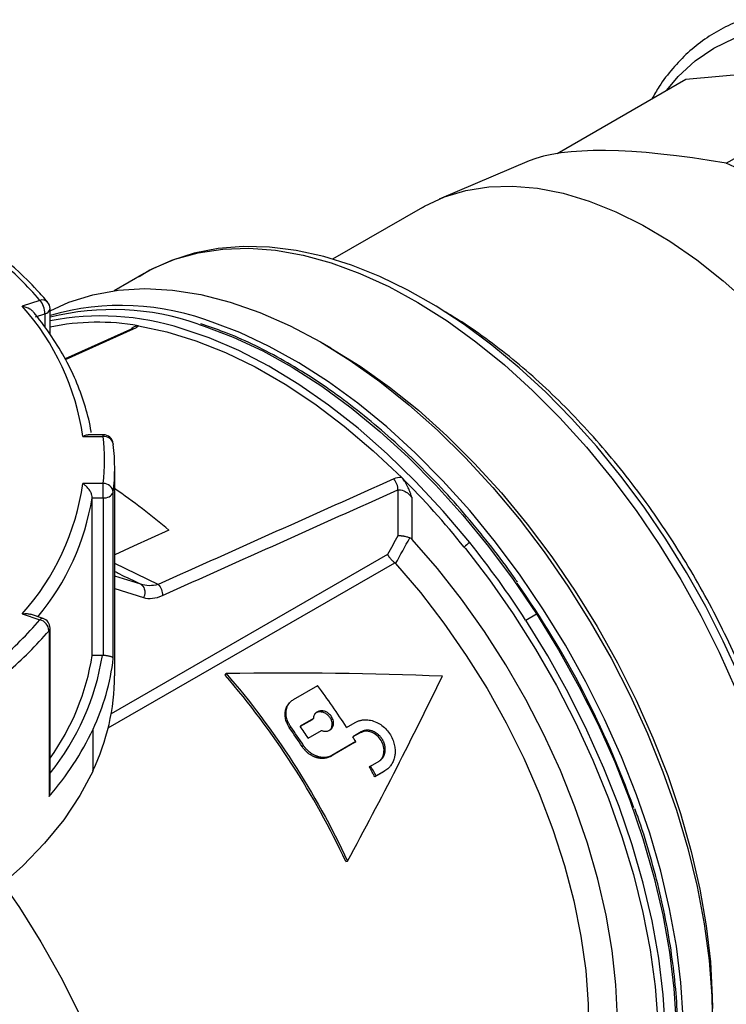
# Model space of a CAD drawing. Header units: inches. Extents: x 0 to 44.4, y 0 to 34.
# Tile 11 of 13: x 33.6 to 36.3, y 27 to 30.8. Entities that reach past the tile are written whole.
import ezdxf

# ---------------------------------------------------------------- set-up
doc = ezdxf.new("R2010")
doc.units = ezdxf.units.IN
doc.header["$LTSCALE"] = 4
doc.header["$MEASUREMENT"] = 0

msp = doc.modelspace()

# ---------------------------------------------------------------- linework, layer by layer
for p, q in [((36.1388, 30.5911), (36.9908, 30.6673)), ((36.2948, 30.2655), (36.9908, 30.6673)), ((35.6404, 30.3034), (36.1388, 30.5911)), ((35.5313, 30.2745), (35.1837, 30.127)), ((35.1188, 30.0947), (34.7704, 29.8935)), ((34.0417, 29.8388), (33.9256, 29.7718)), ((33.638, 29.7344), (33.5697, 29.7116)), ((33.621, 29.6703), (33.6577, 29.6826)), ((33.6577, 29.6826), (33.6577, 29.6294)), ((33.6774, 29.6028), (33.6774, 29.7023)), ((33.9886, 29.6211), (33.736, 29.5078)), ((33.7374, 29.5054), (34.0008, 29.6237)), ((33.9894, 29.6211), (33.9886, 29.6211)), ((34.7646, 29.5496), (34.7242, 29.5729)), ((33.804, 29.2066), (33.883, 29.2066)), ((33.883, 29.2139), (33.8252, 29.2139)), ((33.883, 29.2066), (33.883, 29.2139)), ((33.9221, 29.1789), (33.9222, 29.176)), ((33.9275, 28.2799), (33.9275, 29.0836)), ((33.883, 29.0248), (33.804, 29.0248)), ((33.883, 28.9699), (33.883, 29.0248)), ((33.9222, 28.3483), (33.9222, 28.9912)), ((35.0232, 29), (35.0232, 28.8227)), ((33.8406, 28.3592), (33.8406, 28.9699)), ((33.8406, 28.9699), (33.883, 28.9699)), ((33.883, 28.9699), (33.883, 28.3591)), ((35.0789, 28.8081), (35.0789, 28.9684)), ((35.2807, 28.778), (35.2848, 28.773)), ((34.9839, 28.7501), (33.9142, 28.1326)), ((33.9024, 28.0779), (35.0113, 28.718)), ((34.0961, 28.634), (33.9275, 28.7154)), ((34.0284, 28.6345), (33.9275, 28.6657)), ((33.9275, 28.6177), (34.0393, 28.5832)), ((33.5697, 28.5198), (33.638, 28.4971)), ((33.6504, 28.5023), (33.6022, 28.5184)), ((35.5183, 28.4957), (35.56, 28.5198)), ((33.6733, 28.4549), (33.6733, 27.8119)), ((33.6774, 27.8359), (33.6774, 28.4649)), ((33.8801, 28.3592), (33.8406, 28.3592)), ((34.3551, 28.2822), (34.3588, 28.2887)), ((34.6201, 28.1884), (34.7132, 28.2422)), ((34.6098, 28.181), (34.6014, 28.1725)), ((34.6968, 28.1144), (34.6454, 28.0848)), ((34.6915, 28.11), (34.6968, 28.1144)), ((33.8436, 27.9123), (33.8436, 28.073)), ((34.6041, 28.0777), (34.609, 28.0826)), ((34.6915, 28.11), (34.6461, 28.0838)), ((34.8253, 28.0804), (34.8587, 28.0995)), ((34.6768, 28.0388), (34.7282, 28.0685)), ((34.8822, 28.063), (34.8489, 28.0438)), ((34.8773, 28.0591), (34.8494, 28.043)), ((34.8822, 28.063), (34.8773, 28.0591)), ((34.6531, 28.0058), (34.6587, 28.0099)), ((34.8555, 28.0217), (34.7624, 27.9679)), ((34.8608, 28.0249), (34.7682, 27.9715)), ((34.8555, 28.0217), (34.8608, 28.0249)), ((34.7624, 27.9679), (34.7682, 27.9715)), ((34.918, 27.9303), (34.9131, 27.9263)), ((34.918, 27.9303), (34.9511, 27.9496)), ((34.9855, 27.9214), (34.9907, 27.9257)), ((34.9681, 27.9074), (34.9349, 27.8883)), ((34.9398, 27.8923), (34.9349, 27.8883)), ((34.973, 27.9114), (34.9398, 27.8923)), ((34.973, 27.9114), (34.9681, 27.9074)), ((34.822, 27.5603), (34.8287, 27.5622))]:
    msp.add_line(p, q)
at = {"flags": 128}
for points in [[(36.0642, 30.548), (36.109, 30.6016), (36.1744, 30.6623), (36.247, 30.7119), (36.3263, 30.75), (36.4115, 30.7763), (36.5022, 30.7907), (36.5975, 30.7929), (36.6968, 30.7831), (36.7993, 30.7613), (36.9042, 30.7276), (37.0107, 30.6822), (37.1181, 30.6257)], [(35.1188, 30.0947), (35.1268, 30.0992), (35.2043, 30.1353), (35.2873, 30.1604), (35.3754, 30.1745), (35.4677, 30.1773), (35.5638, 30.1689), (35.663, 30.1493), (35.7646, 30.1187), (35.8678, 30.0773), (35.9719, 30.0253), (36.0763, 29.9632), (36.1802, 29.8913), (36.2829, 29.8101), (36.3836, 29.7203)], [(36.3454, 28.2778), (36.2833, 28.4144), (36.215, 28.549), (36.1408, 28.6808), (36.0611, 28.8093), (35.9764, 28.9338), (35.887, 29.0535), (35.7935, 29.168), (35.6962, 29.2765), (35.5957, 29.3786), (35.4925, 29.4736), (35.387, 29.5612), (35.2798, 29.6407), (35.1714, 29.7118), (35.0624, 29.774), (34.9532, 29.8271), (34.8444, 29.8705), (34.7367, 29.904), (34.6306, 29.9274), (34.5267, 29.9405), (34.4258, 29.9432), (34.3285, 29.9354), (34.2354, 29.9173), (34.1471, 29.8892), (34.0641, 29.8512), (34.0226, 29.8258), (34.0226, 29.8258)], [(34.0417, 29.8388), (34.0756, 29.8572), (34.1608, 29.8934), (34.2513, 29.9188), (34.3467, 29.9331), (34.4465, 29.9364), (34.5499, 29.9285), (34.6565, 29.9096), (34.7656, 29.8797), (34.8766, 29.839), (34.9887, 29.7878), (35.1015, 29.7263), (35.2141, 29.6549), (35.326, 29.574), (35.4365, 29.4842), (35.545, 29.3858), (35.6508, 29.2796), (35.7533, 29.166), (35.8519, 29.0459), (35.946, 28.9198), (36.0351, 28.7885), (36.1187, 28.6528), (36.1962, 28.5135), (36.2673, 28.3713), (36.3315, 28.2272)], [(33.6774, 29.6937), (33.7504, 29.7269), (33.8433, 29.7561), (33.9415, 29.7738), (34.0443, 29.7798), (34.1513, 29.7741), (34.2616, 29.7567), (34.3747, 29.7276), (34.4899, 29.6872), (34.6066, 29.6356), (34.7239, 29.5731)], [(34.2513, 29.6424), (34.274, 29.635), (34.3867, 29.5921), (34.5006, 29.5386), (34.6149, 29.475), (34.729, 29.4015), (34.8423, 29.3186), (34.9542, 29.2268), (35.0639, 29.1265), (35.1709, 29.0183), (35.2747, 28.9029), (35.3744, 28.7809), (35.4697, 28.6529), (35.56, 28.5198)], [(36.1285, 26.9547), (36.1194, 27.0919), (36.1017, 27.2328), (36.0755, 27.3768), (36.041, 27.5229), (35.9983, 27.6703), (35.9477, 27.8183), (35.8895, 27.9659), (35.824, 28.1123), (35.7516, 28.2567), (35.6727, 28.3982), (35.5878, 28.536), (35.4973, 28.6694), (35.4017, 28.7977), (35.3017, 28.9199), (35.1977, 29.0356), (35.0903, 29.1439), (34.9803, 29.2443), (34.8681, 29.3363), (34.7545, 29.4192), (34.6401, 29.4926), (34.5255, 29.5562), (34.4115, 29.6095), (34.3151, 29.6465)], [(34.0197, 29.6359), (34.1297, 29.6127), (34.2421, 29.5782), (34.3562, 29.5328), (34.4714, 29.4766), (34.5868, 29.4099), (34.702, 29.3332), (34.8161, 29.2469), (34.9285, 29.1516), (35.0385, 29.0477)], [(35.3016, 28.796), (35.1989, 28.9179), (35.0923, 29.0327), (34.9824, 29.1399), (34.87, 29.2387), (34.7557, 29.3285), (34.6402, 29.409), (34.524, 29.4795), (34.408, 29.5396), (34.2928, 29.5891), (34.1888, 29.6247)], [(34.7239, 29.5731), (34.8389, 29.5017), (34.9533, 29.4205), (35.0664, 29.3302), (35.1775, 29.2311), (35.286, 29.124), (35.3913, 29.0093), (35.4927, 28.8878), (35.5897, 28.7601), (35.6817, 28.627), (35.7682, 28.4893), (35.8486, 28.3478), (35.9226, 28.2032), (35.9897, 28.0564), (36.0495, 27.9082), (36.1017, 27.7596), (36.1459, 27.6113), (36.1819, 27.4642), (36.2096, 27.3191), (36.2287, 27.177), (36.2391, 27.0386), (36.2408, 26.9046)], [(34.7642, 29.5498), (34.8782, 29.4789), (34.9915, 29.3983), (35.1035, 29.3084), (35.2134, 29.2098), (35.3207, 29.103), (35.4246, 28.9887), (35.5246, 28.8676), (35.62, 28.7403), (35.7104, 28.6078), (35.7951, 28.4706), (35.8737, 28.3298), (35.9456, 28.186), (36.0105, 28.0402), (36.068, 27.8932), (36.1176, 27.746), (36.1592, 27.5993), (36.1925, 27.4541), (36.2173, 27.3112), (36.2334, 27.1715), (36.2407, 27.0358), (36.2412, 26.9918)], [(34.1377, 28.8437), (34.0006, 28.7817), (33.9275, 28.7485)], [(35.8736, 26.9537), (35.8677, 27.0829), (35.8529, 27.2162), (35.8295, 27.3527), (35.7975, 27.4916), (35.7572, 27.6318), (35.7088, 27.7726), (35.6526, 27.913), (35.5891, 28.052), (35.5185, 28.1888), (35.4415, 28.3224), (35.3584, 28.452), (35.2699, 28.5767), (35.1766, 28.6956), (35.0789, 28.8081)], [(35.2848, 28.773), (35.3777, 28.6515), (35.4698, 28.5196), (35.5564, 28.3829), (35.637, 28.2423), (35.7112, 28.0986), (35.7785, 27.9527), (35.8386, 27.8053), (35.891, 27.6573), (35.9355, 27.5097), (35.9719, 27.3632), (35.9999, 27.2187), (36.0193, 27.0771), (36.03, 26.9391), (36.0321, 26.8056), (36.0254, 26.6774), (36.0228, 26.6504)], [(35.015, 28.7145), (35.1107, 28.6023), (35.202, 28.4836), (35.2883, 28.3593), (35.3688, 28.2302), (35.4431, 28.0973), (35.5106, 27.9614), (35.5708, 27.8236), (35.6234, 27.6847), (35.668, 27.5457), (35.7043, 27.4077), (35.7319, 27.2715), (35.7508, 27.1382), (35.7607, 27.0086), (35.7617, 26.8837)], [(36.0288, 26.5041), (36.0327, 26.5246), (36.0503, 26.6459), (36.0591, 26.7735), (36.0592, 26.9065), (36.0505, 27.0441), (36.0332, 27.1857), (36.0073, 27.3303), (35.9729, 27.4771), (35.9303, 27.6253), (35.8796, 27.774), (35.8213, 27.9224), (35.7556, 28.0696), (35.6829, 28.2148), (35.6036, 28.3571), (35.5183, 28.4957)], [(35.56, 28.5198), (35.6454, 28.3812), (35.7247, 28.2389), (35.7974, 28.0937), (35.8631, 27.9465), (35.9214, 27.7981), (35.972, 27.6494), (36.0146, 27.5012), (36.049, 27.3544), (36.0749, 27.2098), (36.0923, 27.0682), (36.1009, 26.9306), (36.1009, 26.7976), (36.092, 26.67), (36.0745, 26.5487), (36.0697, 26.5239)], [(33.8436, 27.9123), (33.7927, 27.8162), (33.7301, 27.7226), (33.6563, 27.6317), (33.5715, 27.544), (33.4762, 27.46), (33.3708, 27.3801), (33.256, 27.3047), (33.1322, 27.2342), (33, 27.1689), (32.8602, 27.1091), (32.7135, 27.0552), (32.5605, 27.0074), (32.4021, 26.966), (32.239, 26.9312), (32.072, 26.903), (31.902, 26.8818), (31.7298, 26.8676), (31.5563, 26.8604), (31.3824, 26.8603)], [(33.4948, 27.4754), (33.5588, 27.3822), (33.6423, 27.2493), (33.7196, 27.1123), (33.79, 26.9723), (33.8532, 26.8301), (33.9087, 26.6868), (33.9561, 26.5433), (33.9951, 26.4005), (34.0254, 26.2594), (34.0469, 26.121), (34.0593, 25.9862), (34.0627, 25.8559), (34.057, 25.731), (34.0519, 25.6807)]]:
    msp.add_lwpolyline(points, dxfattribs=at)
for centre, radius, start, end in [((35.6195, 28.8016), 1.6122, 54.7709, 65.2345), ((32.5138, 28.7675), 1.4828, 40.6965, 49.3097), ((33.648, 29.7084), 0.0279, 44.3297, 110.9324), ((33.576, 29.6812), 0.0817, 0.9539, 40.6395), ((33.638, 29.7023), 0.0394, 0, 40.5314), ((33.9521, 28.7144), 1.0003, 68.7237, 105.9415), ((32.8581, 29.0745), 0.9551, 7.9541, 41.8428), ((33.6536, 29.7063), 0.0241, 279.6697, 350.3241), ((33.9205, 28.6994), 0.9993, 70.6726, 104.0839), ((33.8739, 28.647), 1.0271, 72.1448, 101.0285), ((33.8621, 28.7383), 0.9113, 80.0415, 101.6949), ((33.883, 29.1745), 0.0394, 6.4417, 90), ((33.8876, 29.1717), 0.0353, 11.8579, 97.4822), ((33.0792, 29.1157), 0.8089, 353.547, 6.453), ((33.1054, 29.0836), 0.8221, 353.547, 6.453), ((32.7447, 26.7439), 3.2511, 38.7324, 45.1246), ((32.8581, 29.157), 0.9551, 318.1572, 352.0459), ((33.8846, 28.987), 0.0379, 6.4181, 92.4614), ((33.889, 29.0058), 0.0364, 260.5146, 336.302), ((32.4425, 26.853), 2.6147, 49.584, 55.3944), ((32.8883, 29.1251), 0.9648, 320.3031, 350.7459), ((35.3393, 28.731), 0.0751, 120.1044, 141.2295), ((32.495, 26.5425), 3.5993, 32.8651, 38.7613), ((32.5282, 26.554), 3.6181, 19.6082, 35.182), ((32.5138, 29.4639), 1.4828, 310.6903, 319.3035), ((33.6484, 28.4898), 0.0127, 80.5473, 144.8172), ((33.6254, 28.4507), 0.048, 4.9736, 74.8474), ((33.638, 28.4649), 0.0394, 0, 71.5669), ((32.5308, 29.4374), 1.5069, 310.6903, 319.3035), ((33.6621, 28.4652), 0.0152, 317.1258, 358.8538), ((32.9095, 28.5078), 0.9429, 324.5279, 350.9264), ((32.9171, 28.5133), 0.9752, 321.2227, 350.9082), ((33.0382, 28.4519), 0.8901, 334.8034, 353.3104), ((33.0595, 28.2845), 0.8679, 334.6068, 359.6996), ((32.0118, 26.2548), 3.0986, 24.9181, 40.8655), ((32.8073, 28.5629), 1.1463, 319.0678, 334.6971), ((32.0496, 26.2803), 3.1235, 33.5353, 35.132), ((32.038, 26.2736), 3.1437, 33.5262, 35.1305), ((32.0647, 26.289), 3.144, 33.8179, 34.8319)]:
    msp.add_arc(centre, radius, start, end)
for centre, major_axis, ratio, start_param, end_param in [((37.362, 29.5193), (1.917, -0.677), 0.217755, 2.235974, 2.907865), ((34.0761, 27.447), (-0.9332, 1.5933), 0.52567, 4.803461, 4.910909), ((34.0761, 27.447), (-0.9332, 1.5933), 0.52567, 4.767728, 4.779829), ((34.0761, 27.4471), (-0.9272, 1.5831), 0.52567, 4.683328, 4.707235), ((34.0761, 27.4471), (-0.9332, 1.5933), 0.52567, 4.684055, 4.707807)]:
    msp.add_ellipse(centre, major_axis=major_axis, ratio=ratio, start_param=start_param, end_param=end_param)
for points, knots in [([(37.6973, 27.5842), (37.7243, 27.5846), (37.7815, 27.5853), (37.8646, 27.5991), (37.9467, 27.6226), (38.0237, 27.6562), (38.0951, 27.6993), (38.1606, 27.7517), (38.2197, 27.8129), (38.2723, 27.8828), (38.318, 27.9608), (38.3565, 28.0466), (38.3876, 28.1398), (38.4111, 28.2397), (38.4267, 28.3457), (38.4331, 28.4375), (38.4343, 28.5141), (38.4329, 28.5921), (38.4261, 28.6932), (38.4101, 28.8164), (38.3864, 28.942), (38.3551, 29.0693), (38.3166, 29.1975), (38.2709, 29.3258), (38.2184, 29.4535), (38.1595, 29.5798), (38.0944, 29.7038), (38.0237, 29.825), (37.9476, 29.9425), (37.8667, 30.0556), (37.7815, 30.1637), (37.6924, 30.2661), (37.6, 30.3621), (37.5049, 30.4512), (37.4075, 30.5329), (37.3084, 30.6065), (37.2083, 30.6717), (37.1077, 30.728), (37.0072, 30.775), (36.9074, 30.8124), (36.8089, 30.8399), (36.7123, 30.8573), (36.6184, 30.8644), (36.5278, 30.8611), (36.4412, 30.8476), (36.3591, 30.8239), (36.2822, 30.7903), (36.2108, 30.7472), (36.1452, 30.6949), (36.0863, 30.6334), (36.0398, 30.5735), (36.016, 30.5311), (36.0069, 30.515)], [0, 0, 0, 0, 0.018314, 0.03885, 0.059266, 0.079574, 0.099811, 0.120028, 0.140266, 0.160575, 0.180987, 0.20151, 0.222135, 0.242838, 0.263595, 0.284382, 0.294197, 0.305171, 0.325973, 0.346768, 0.367555, 0.388331, 0.409098, 0.429856, 0.450607, 0.471353, 0.492097, 0.512839, 0.533581, 0.554327, 0.575076, 0.595832, 0.616597, 0.637373, 0.65816, 0.678961, 0.699776, 0.720604, 0.741441, 0.762279, 0.783103, 0.803894, 0.824626, 0.845272, 0.865808, 0.886224, 0.906533, 0.92677, 0.946987, 0.967224, 0.987533, 1, 1, 1, 1]), ([(33.6679, 29.7278), (33.6546, 29.743), (33.6162, 29.7867), (33.5618, 29.8406), (33.5189, 29.8784), (33.5063, 29.8895)], [0, 0, 0, 0, 0.272189, 0.786339, 1, 1, 1, 1]), ([(33.613, 29.6883), (33.6122, 29.6895), (33.6088, 29.6943), (33.5946, 29.7044), (33.5799, 29.7087), (33.5697, 29.7116)], [0, 0, 0, 0, 0.093685, 0.364186, 1, 1, 1, 1]), ([(33.8368, 29.2222), (33.8366, 29.2237), (33.8319, 29.2567), (33.8156, 29.3208), (33.7833, 29.4136), (33.7397, 29.5049), (33.6855, 29.5942), (33.6413, 29.655), (33.6155, 29.6859), (33.6133, 29.6885)], [0, 0, 0, 0, 0.009134, 0.202875, 0.396875, 0.591367, 0.786435, 0.98207, 1, 1, 1, 1]), ([(36.5836, 27.2813), (36.5838, 27.2916), (36.5848, 27.3426), (36.5785, 27.4384), (36.5647, 27.5681), (36.5424, 27.7006), (36.5126, 27.835), (36.4753, 27.9705), (36.4308, 28.1065), (36.3792, 28.2422), (36.3211, 28.3769), (36.2565, 28.5099), (36.1859, 28.6404), (36.1097, 28.7678), (36.0283, 28.8915), (35.942, 29.0106), (35.8515, 29.1246), (35.757, 29.2329), (35.6592, 29.3349), (35.5585, 29.43), (35.4554, 29.5178), (35.3505, 29.5971), (35.2642, 29.6564), (35.2129, 29.6858), (35.1973, 29.6948)], [0, 0, 0, 0, 0.012241, 0.060679, 0.109102, 0.157497, 0.205862, 0.254195, 0.3025, 0.35078, 0.39904, 0.447287, 0.495526, 0.543763, 0.592003, 0.640253, 0.688517, 0.736802, 0.785115, 0.833461, 0.881845, 0.93027, 0.978739, 1, 1, 1, 1]), ([(35.3518, 28.8225), (35.3352, 28.8429), (35.287, 28.9019), (35.2045, 28.9953), (35.1035, 29.1), (34.9998, 29.1977), (34.894, 29.288), (34.7865, 29.3704), (34.678, 29.4444), (34.5689, 29.5098), (34.46, 29.5659), (34.3568, 29.6112), (34.2909, 29.633), (34.2606, 29.643)], [0, 0, 0, 0, 0.0506919, 0.1469917, 0.2433174, 0.3396578, 0.4360151, 0.532391, 0.6287862, 0.7251999, 0.8216294, 0.9180684, 1, 1, 1, 1]), ([(34.0008, 29.6237), (33.998, 29.6239), (33.9935, 29.6241), (33.9901, 29.6217), (33.9888, 29.6207)], [0, 0, 0, 0, 0.623486, 1, 1, 1, 1]), ([(33.9917, 29.6209), (33.9932, 29.6233), (33.9972, 29.6297), (34.0065, 29.6359), (34.0155, 29.6359), (34.0197, 29.6359)], [0, 0, 0, 0, 0.2391907, 0.6470725, 1, 1, 1, 1]), ([(33.804, 29.2066), (33.8088, 29.2094), (33.8163, 29.2136), (33.8226, 29.2132), (33.8249, 29.213)], [0, 0, 0, 0, 0.64401, 1, 1, 1, 1]), ([(35.0789, 28.9684), (35.0774, 28.9728), (35.0745, 28.9812), (35.0702, 28.9931), (35.0659, 29.0037), (35.0613, 29.0139), (35.0562, 29.024), (35.0503, 29.0335), (35.0451, 29.0405), (35.0416, 29.0445), (35.0399, 29.0464), (35.039, 29.0473), (35.0385, 29.0477)], [0, 0, 0, 0, 0.158663, 0.300944, 0.428207, 0.541337, 0.671352, 0.798935, 0.909234, 0.957182, 0.979512, 1, 1, 1, 1]), ([(33.8406, 28.9699), (33.8406, 28.973), (33.8401, 28.9764), (33.8381, 28.9836), (33.8366, 28.9875), (33.8324, 28.9958), (33.8295, 29.0002), (33.8233, 29.0084), (33.8199, 29.0121), (33.8129, 29.0186), (33.8093, 29.0214), (33.8052, 29.0241), (33.8046, 29.0245), (33.804, 29.0248)], [-1.813384, -1.813384, -1.813384, -1.813384, -1.522363, -1.522363, -1.205036, -1.205036, -0.804988, -0.804988, -0.400602, -0.400602, 0, 0, 0.062734, 0.062734, 0.062734, 0.062734]), ([(35.0232, 29), (35.0298, 29.0021), (35.0502, 28.999), (35.0708, 28.9807), (35.0789, 28.9684)], [-0.0696739, -0.0696739, -0.0696739, -0.0696739, 0.0718728, 0.2606017, 0.2606017, 0.2606017, 0.2606017]), ([(35.0232, 28.8227), (35.0242, 28.8228), (35.0261, 28.823), (35.0291, 28.8231), (35.0321, 28.8231), (35.035, 28.823), (35.0377, 28.8227), (35.0403, 28.8224), (35.0427, 28.8221), (35.0453, 28.8217), (35.048, 28.8212), (35.0523, 28.8203), (35.0577, 28.8189), (35.0641, 28.8169), (35.0679, 28.8154), (35.0698, 28.8147)], [0, 0, 0, 0, 0.081116, 0.156949, 0.227501, 0.292773, 0.352767, 0.407488, 0.45694, 0.501129, 0.562208, 0.622025, 0.75454, 0.880418, 1, 1, 1, 1]), ([(35.4867, 28.6421), (35.4786, 28.654), (35.4432, 28.7056), (35.3975, 28.7651), (35.3598, 28.8124), (35.3518, 28.8225)], [0, 0, 0, 0, 0.190028, 0.826275, 1, 1, 1, 1]), ([(34.9839, 28.7501), (34.9843, 28.7492), (34.9852, 28.7476), (34.9868, 28.745), (34.9884, 28.7425), (34.99, 28.7402), (34.9916, 28.7381), (34.9932, 28.7361), (34.9954, 28.7334), (34.9986, 28.7299), (35.0028, 28.7255), (35.0071, 28.7216), (35.0099, 28.7192), (35.0113, 28.718)], [0, 0, 0, 0, 0.092222, 0.177569, 0.256051, 0.327659, 0.392389, 0.450244, 0.501241, 0.636237, 0.764217, 0.885409, 1, 1, 1, 1]), ([(33.9275, 28.6847), (33.9335, 28.6817), (33.9667, 28.6649), (34.0006, 28.6482), (34.0284, 28.6345)], [0, 0, 0, 0, 0.18105, 1, 1, 1, 1]), ([(35.015, 28.7145), (35.0144, 28.7151), (35.0132, 28.7163), (35.0119, 28.7174), (35.0113, 28.718)], [0, 0, 0, 0, 0.503563, 1, 1, 1, 1]), ([(34.0284, 28.6345), (34.0347, 28.6309), (34.0462, 28.616), (34.0444, 28.5937), (34.0393, 28.5832)], [0, 0, 0, 0, 0.428571, 1, 1, 1, 1]), ([(33.5697, 28.5198), (33.5763, 28.5207), (33.5878, 28.5222), (33.5977, 28.5191), (33.6018, 28.5178)], [0, 0, 0, 0, 0.5826789, 1, 1, 1, 1]), ([(33.9222, 28.3483), (33.9221, 28.3486), (33.9219, 28.3492), (33.9211, 28.35), (33.9202, 28.3507), (33.9187, 28.3517), (33.9162, 28.3529), (33.9118, 28.3545), (33.9065, 28.3559), (33.9003, 28.3571), (33.8943, 28.358), (33.8887, 28.3587), (33.8848, 28.3589), (33.883, 28.3591)], [0, 0, 0, 0, 0.079072, 0.14736, 0.204865, 0.251588, 0.386351, 0.502691, 0.635253, 0.752561, 0.839586, 0.92162, 1, 1, 1, 1]), ([(34.3588, 28.2887), (34.4513, 28.1825), (34.5383, 28.0666), (34.6964, 27.8221), (34.7676, 27.6935), (34.8287, 27.5622)], [0, 0, 0, 0, 0.5, 0.5, 1, 1, 1, 1]), ([(34.609, 28.0826), (34.608, 28.0841), (34.6056, 28.0877), (34.6021, 28.0937), (34.5984, 28.1011), (34.5951, 28.1098), (34.5924, 28.1199), (34.5909, 28.1312), (34.591, 28.1427), (34.5931, 28.1537), (34.5966, 28.1633), (34.6014, 28.1716), (34.607, 28.1784), (34.6132, 28.1841), (34.6178, 28.187), (34.6201, 28.1884)], [0, 0, 0, 0, 0.041886, 0.093627, 0.155221, 0.226663, 0.307948, 0.39907, 0.500024, 0.595792, 0.686583, 0.772397, 0.853237, 0.929104, 1, 1, 1, 1]), ([(34.6039, 28.1731), (34.6013, 28.1711), (34.595, 28.166), (34.5895, 28.1534), (34.5855, 28.137), (34.5863, 28.1185), (34.5918, 28.0978), (34.5996, 28.085), (34.6041, 28.0777)], [0, 0, 0, 0, 0.102987, 0.254785, 0.41959, 0.617137, 0.779881, 1, 1, 1, 1]), ([(34.7282, 28.0685), (34.7293, 28.068), (34.7317, 28.0671), (34.7352, 28.0661), (34.7386, 28.0654), (34.7419, 28.0651), (34.7452, 28.0651), (34.7513, 28.0655), (34.7599, 28.0682), (34.7686, 28.0757), (34.774, 28.0864), (34.7753, 28.0982), (34.7727, 28.1115), (34.7658, 28.1247), (34.7548, 28.1355), (34.7424, 28.1423), (34.73, 28.1451), (34.7196, 28.144), (34.7122, 28.1411), (34.7072, 28.1377), (34.7029, 28.1333), (34.6996, 28.1278), (34.6973, 28.1215), (34.697, 28.1168), (34.6968, 28.1144)], [0, 0, 0, 0, 0.018974, 0.037569, 0.055783, 0.073619, 0.091079, 0.108162, 0.175359, 0.24245, 0.306792, 0.376802, 0.430799, 0.511057, 0.587397, 0.645411, 0.71483, 0.779811, 0.814556, 0.850064, 0.88635, 0.923427, 0.961307, 1, 1, 1, 1]), ([(34.757, 28.0669), (34.7594, 28.0691), (34.7647, 28.0737), (34.769, 28.084), (34.7697, 28.0961), (34.7668, 28.1087), (34.76, 28.1204), (34.7506, 28.1303), (34.739, 28.1371), (34.7266, 28.1405), (34.7147, 28.1397), (34.7059, 28.1367), (34.7024, 28.1329), (34.7014, 28.1318)], [0, 0, 0, 0, 0.0867563, 0.1837707, 0.2808577, 0.3778603, 0.474882, 0.5719428, 0.6690054, 0.765979, 0.8629916, 0.9599502, 1, 1, 1, 1]), ([(34.8587, 28.0995), (34.8603, 28.1004), (34.8635, 28.1022), (34.8685, 28.1043), (34.8735, 28.1061), (34.8786, 28.1075), (34.8836, 28.1086), (34.8886, 28.1093), (34.8935, 28.1097), (34.9031, 28.11), (34.9193, 28.1083), (34.9484, 28.0985), (34.9822, 28.0732), (35.0035, 28.0381), (35.0115, 28.0092), (35.0134, 27.9905), (35.0125, 27.9742), (35.0094, 27.9591), (35.004, 27.9447), (34.9967, 27.9327), (34.989, 27.9236), (34.9815, 27.9168), (34.9758, 27.9132), (34.973, 27.9114)], [0, 0, 0, 0, 0.019732, 0.038953, 0.057663, 0.075862, 0.09355, 0.110728, 0.127394, 0.143548, 0.206988, 0.286517, 0.428525, 0.570706, 0.632969, 0.693356, 0.74101, 0.785399, 0.840137, 0.892694, 0.928349, 0.964115, 1, 1, 1, 1]), ([(34.9561, 27.955), (34.958, 27.9567), (34.9653, 27.963), (34.9706, 27.9813), (34.97, 28.0059), (34.9602, 28.0303), (34.943, 28.0504), (34.9211, 28.063), (34.8974, 28.0671), (34.884, 28.0617), (34.8773, 28.0591)], [0, 0, 0, 0, 0.048314, 0.184149, 0.320039, 0.455974, 0.59193, 0.727871, 0.863788, 1, 1, 1, 1]), ([(34.9511, 27.9496), (34.9521, 27.9501), (34.9531, 27.9508), (34.954, 27.9514), (34.955, 27.9521), (34.9559, 27.9528), (34.9569, 27.9536), (34.9573, 27.9539), (34.9578, 27.9543), (34.9582, 27.9547), (34.9588, 27.9552), (34.9593, 27.9557), (34.9599, 27.9563), (34.9602, 27.9565), (34.9605, 27.9568), (34.9608, 27.9572), (34.9612, 27.9576), (34.9616, 27.958), (34.962, 27.9585), (34.9628, 27.9594), (34.9635, 27.9603), (34.9643, 27.9612), (34.9646, 27.9617), (34.965, 27.9622), (34.9653, 27.9627), (34.9659, 27.9635), (34.9664, 27.9643), (34.9669, 27.9651), (34.9671, 27.9653), (34.9672, 27.9655), (34.9673, 27.9658), (34.9676, 27.9663), (34.9679, 27.9668), (34.9682, 27.9674), (34.9688, 27.9684), (34.9694, 27.9696), (34.9699, 27.9707), (34.9702, 27.9713), (34.9704, 27.9718), (34.9706, 27.9724), (34.9711, 27.9736), (34.9716, 27.9748), (34.972, 27.976), (34.9722, 27.9766), (34.9724, 27.9772), (34.9725, 27.9778), (34.9729, 27.979), (34.9732, 27.9803), (34.9735, 27.9815), (34.9736, 27.9822), (34.9738, 27.9828), (34.9739, 27.9834), (34.9741, 27.9844), (34.9742, 27.9853), (34.9743, 27.9862), (34.9744, 27.9866), (34.9744, 27.987), (34.9745, 27.9873), (34.9746, 27.988), (34.9746, 27.9886), (34.9747, 27.9893), (34.9748, 27.9906), (34.9749, 27.992), (34.9749, 27.9933), (34.9749, 27.994), (34.975, 27.9947), (34.9749, 27.9954), (34.9749, 27.9967), (34.9749, 27.9981), (34.9748, 27.9994), (34.9748, 28.0001), (34.9747, 28.0008), (34.9746, 28.0015), (34.9745, 28.0029), (34.9743, 28.0042), (34.9741, 28.0056), (34.974, 28.0063), (34.9739, 28.007), (34.9738, 28.0077), (34.9736, 28.0087), (34.9734, 28.0096), (34.9732, 28.0106), (34.9731, 28.011), (34.973, 28.0114), (34.9729, 28.0118), (34.9727, 28.0125), (34.9725, 28.0132), (34.9723, 28.0139), (34.972, 28.0152), (34.9715, 28.0166), (34.9711, 28.0179), (34.9709, 28.0186), (34.9706, 28.0193), (34.9704, 28.02), (34.9699, 28.0213), (34.9693, 28.0226), (34.9688, 28.024), (34.9685, 28.0246), (34.9682, 28.0253), (34.9679, 28.0259), (34.9673, 28.0272), (34.9666, 28.0285), (34.9659, 28.0298), (34.9656, 28.0304), (34.9653, 28.0311), (34.9649, 28.0317), (34.9644, 28.0326), (34.9639, 28.0334), (34.9634, 28.0343), (34.9631, 28.0347), (34.9629, 28.0351), (34.9626, 28.0354), (34.9622, 28.036), (34.9618, 28.0366), (34.9614, 28.0372), (34.9606, 28.0384), (34.9598, 28.0396), (34.9589, 28.0408), (34.9584, 28.0413), (34.958, 28.0419), (34.9575, 28.0425), (34.9566, 28.0436), (34.9557, 28.0447), (34.9547, 28.0457), (34.9542, 28.0463), (34.9537, 28.0468), (34.9532, 28.0473), (34.9523, 28.0484), (34.9512, 28.0494), (34.9502, 28.0504), (34.9497, 28.0508), (34.9491, 28.0513), (34.9486, 28.0518), (34.9479, 28.0524), (34.9471, 28.0531), (34.9464, 28.0537), (34.946, 28.054), (34.9457, 28.0543), (34.9453, 28.0545), (34.9448, 28.055), (34.9442, 28.0554), (34.9436, 28.0558), (34.9425, 28.0567), (34.9414, 28.0575), (34.9402, 28.0583), (34.9396, 28.0586), (34.939, 28.059), (34.9384, 28.0594), (34.9372, 28.0601), (34.936, 28.0608), (34.9348, 28.0615), (34.9342, 28.0618), (34.9336, 28.0621), (34.933, 28.0624), (34.9318, 28.063), (34.9305, 28.0636), (34.9293, 28.0642), (34.9286, 28.0644), (34.928, 28.0647), (34.9274, 28.0649), (34.9266, 28.0652), (34.9258, 28.0655), (34.9249, 28.0658), (34.9245, 28.066), (34.924, 28.0661), (34.9236, 28.0663), (34.923, 28.0665), (34.9223, 28.0667), (34.9217, 28.0669), (34.9204, 28.0672), (34.9191, 28.0676), (34.9179, 28.0678), (34.9172, 28.068), (34.9166, 28.0681), (34.916, 28.0682), (34.9147, 28.0685), (34.9134, 28.0686), (34.9121, 28.0688), (34.9115, 28.0689), (34.9109, 28.0689), (34.9102, 28.069), (34.909, 28.0691), (34.9077, 28.0691), (34.9065, 28.0692), (34.9058, 28.0692), (34.9052, 28.0692), (34.9046, 28.0691), (34.9038, 28.0691), (34.9031, 28.0691), (34.9024, 28.069), (34.9019, 28.069), (34.9014, 28.069), (34.9009, 28.0689), (34.9003, 28.0689), (34.8996, 28.0688), (34.899, 28.0687), (34.8978, 28.0686), (34.8966, 28.0683), (34.8954, 28.0681), (34.8949, 28.068), (34.8943, 28.0678), (34.8937, 28.0677), (34.8925, 28.0674), (34.8914, 28.0671), (34.8902, 28.0667), (34.8897, 28.0665), (34.8891, 28.0663), (34.8886, 28.0661), (34.8874, 28.0657), (34.8864, 28.0652), (34.8853, 28.0647), (34.8842, 28.0642), (34.8832, 28.0636), (34.8822, 28.063)], [-0.5291358, -0.5291358, -0.5291358, -0.5291358, -0.5181798, -0.5181798, -0.5181798, -0.5072196, -0.5072196, -0.5072196, -0.5017414, -0.5017414, -0.5017414, -0.4946964, -0.4946964, -0.4946964, -0.490793, -0.490793, -0.490793, -0.4853159, -0.4853159, -0.4853159, -0.4743547, -0.4743547, -0.4743547, -0.4688736, -0.4688736, -0.4688736, -0.4602398, -0.4602398, -0.4602398, -0.4579164, -0.4579164, -0.4579164, -0.4524317, -0.4524317, -0.4524317, -0.44144, -0.44144, -0.44144, -0.4359359, -0.4359359, -0.4359359, -0.4249186, -0.4249186, -0.4249186, -0.4194085, -0.4194085, -0.4194085, -0.4083926, -0.4083926, -0.4083926, -0.4028899, -0.4028899, -0.4028899, -0.3949348, -0.3949348, -0.3949348, -0.3918996, -0.3918996, -0.3918996, -0.3863988, -0.3863988, -0.3863988, -0.3753748, -0.3753748, -0.3753748, -0.3698544, -0.3698544, -0.3698544, -0.3588045, -0.3588045, -0.3588045, -0.3532779, -0.3532779, -0.3532779, -0.342229, -0.342229, -0.342229, -0.3367097, -0.3367097, -0.3367097, -0.3289969, -0.3289969, -0.3289969, -0.325686, -0.325686, -0.325686, -0.3201686, -0.3201686, -0.3201686, -0.3091133, -0.3091133, -0.3091133, -0.3035784, -0.3035784, -0.3035784, -0.2925016, -0.2925016, -0.2925016, -0.2869627, -0.2869627, -0.2869627, -0.2758914, -0.2758914, -0.2758914, -0.2703621, -0.2703621, -0.2703621, -0.2626943, -0.2626943, -0.2626943, -0.2593202, -0.2593202, -0.2593202, -0.2537949, -0.2537949, -0.2537949, -0.242727, -0.242727, -0.242727, -0.2371872, -0.2371872, -0.2371872, -0.2261037, -0.2261037, -0.2261037, -0.2205631, -0.2205631, -0.2205631, -0.2094914, -0.2094914, -0.2094914, -0.2039635, -0.2039635, -0.2039635, -0.1964257, -0.1964257, -0.1964257, -0.1929272, -0.1929272, -0.1929272, -0.1874058, -0.1874058, -0.1874058, -0.1763479, -0.1763479, -0.1763479, -0.1708144, -0.1708144, -0.1708144, -0.159746, -0.159746, -0.159746, -0.154214, -0.154214, -0.154214, -0.1431624, -0.1431624, -0.1431624, -0.1376457, -0.1376457, -0.1376457, -0.1304991, -0.1304991, -0.1304991, -0.1266334, -0.1266334, -0.1266334, -0.121124, -0.121124, -0.121124, -0.1100913, -0.1100913, -0.1100913, -0.104571, -0.104571, -0.104571, -0.0935299, -0.0935299, -0.0935299, -0.0880123, -0.0880123, -0.0880123, -0.0769902, -0.0769902, -0.0769902, -0.0714888, -0.0714888, -0.0714888, -0.0650394, -0.0650394, -0.0650394, -0.0605063, -0.0605063, -0.0605063, -0.0550103, -0.0550103, -0.0550103, -0.0440036, -0.0440036, -0.0440036, -0.0384958, -0.0384958, -0.0384958, -0.0274791, -0.0274791, -0.0274791, -0.0219731, -0.0219731, -0.0219731, -0.0109734, -0.0109734, -0.0109734, 0, 0, 0, 0]), ([(34.7624, 27.9679), (34.761, 27.9671), (34.7596, 27.9664), (34.7582, 27.9657), (34.7568, 27.9651), (34.7554, 27.9645), (34.7539, 27.9639), (34.7531, 27.9636), (34.7524, 27.9633), (34.7517, 27.9631), (34.7502, 27.9626), (34.7486, 27.9621), (34.7471, 27.9618), (34.7463, 27.9616), (34.7455, 27.9614), (34.7448, 27.9612), (34.7432, 27.9609), (34.7416, 27.9606), (34.74, 27.9604), (34.7392, 27.9603), (34.7384, 27.9602), (34.7376, 27.9601), (34.7369, 27.96), (34.7362, 27.96), (34.7356, 27.9599), (34.7346, 27.9599), (34.7336, 27.9598), (34.7327, 27.9598), (34.7318, 27.9598), (34.731, 27.9598), (34.7302, 27.9598), (34.7285, 27.9598), (34.7269, 27.9599), (34.7252, 27.96), (34.7243, 27.9601), (34.7235, 27.9602), (34.7227, 27.9603), (34.721, 27.9605), (34.7193, 27.9607), (34.7176, 27.961), (34.7167, 27.9612), (34.7159, 27.9613), (34.7151, 27.9615), (34.7134, 27.9619), (34.7117, 27.9623), (34.71, 27.9628), (34.7091, 27.963), (34.7083, 27.9633), (34.7075, 27.9636), (34.7069, 27.9637), (34.7064, 27.9639), (34.7059, 27.964), (34.7048, 27.9644), (34.7036, 27.9649), (34.7024, 27.9653), (34.7016, 27.9656), (34.7007, 27.966), (34.6999, 27.9663), (34.6983, 27.967), (34.6966, 27.9678), (34.695, 27.9686), (34.6941, 27.969), (34.6933, 27.9694), (34.6925, 27.9698), (34.6909, 27.9707), (34.6893, 27.9716), (34.6877, 27.9725), (34.6869, 27.973), (34.6861, 27.9735), (34.6853, 27.974), (34.6838, 27.975), (34.6822, 27.9761), (34.6807, 27.9771), (34.6799, 27.9777), (34.6792, 27.9783), (34.6784, 27.9788), (34.6781, 27.979), (34.6778, 27.9793), (34.6775, 27.9795), (34.6763, 27.9804), (34.6752, 27.9814), (34.674, 27.9824), (34.6733, 27.983), (34.6725, 27.9836), (34.6718, 27.9842), (34.6704, 27.9855), (34.669, 27.9868), (34.6677, 27.9881), (34.667, 27.9888), (34.6663, 27.9895), (34.6657, 27.9902), (34.6652, 27.9907), (34.6647, 27.9912), (34.6643, 27.9917), (34.6634, 27.9926), (34.6626, 27.9935), (34.6618, 27.9944), (34.6612, 27.9951), (34.6606, 27.9959), (34.66, 27.9966), (34.6587, 27.9981), (34.6576, 27.9996), (34.6564, 28.0011), (34.6553, 28.0027), (34.6542, 28.0042), (34.6531, 28.0058)], [0, 0, 0, 0, 0.0145681, 0.0145681, 0.0145681, 0.0291676, 0.0291676, 0.0291676, 0.0364742, 0.0364742, 0.0364742, 0.0510911, 0.0510911, 0.0510911, 0.0583973, 0.0583973, 0.0583973, 0.0729953, 0.0729953, 0.0729953, 0.0802832, 0.0802832, 0.0802832, 0.0863035, 0.0863035, 0.0863035, 0.0948432, 0.0948432, 0.0948432, 0.102135, 0.102135, 0.102135, 0.1167408, 0.1167408, 0.1167408, 0.1240507, 0.1240507, 0.1240507, 0.1386748, 0.1386748, 0.1386748, 0.1459849, 0.1459849, 0.1459849, 0.1605912, 0.1605912, 0.1605912, 0.1678835, 0.1678835, 0.1678835, 0.1722467, 0.1722467, 0.1722467, 0.182459, 0.182459, 0.182459, 0.1897595, 0.1897595, 0.1897595, 0.2043802, 0.2043802, 0.2043802, 0.2116965, 0.2116965, 0.2116965, 0.226331, 0.226331, 0.226331, 0.2336453, 0.2336453, 0.2336453, 0.248258, 0.248258, 0.248258, 0.2555525, 0.2555525, 0.2555525, 0.2583746, 0.2583746, 0.2583746, 0.2701301, 0.2701301, 0.2701301, 0.2774232, 0.2774232, 0.2774232, 0.2920095, 0.2920095, 0.2920095, 0.2992988, 0.2992988, 0.2992988, 0.3044531, 0.3044531, 0.3044531, 0.3138708, 0.3138708, 0.3138708, 0.3211619, 0.3211619, 0.3211619, 0.3357473, 0.3357473, 0.3357473, 0.3503234, 0.3503234, 0.3503234, 0.3503234]), ([(34.7682, 27.9715), (34.7668, 27.9707), (34.7654, 27.97), (34.764, 27.9693), (34.7626, 27.9686), (34.7612, 27.968), (34.7597, 27.9675), (34.759, 27.9672), (34.7582, 27.9669), (34.7575, 27.9667), (34.756, 27.9662), (34.7544, 27.9657), (34.7529, 27.9653), (34.7521, 27.9651), (34.7513, 27.965), (34.7506, 27.9648), (34.749, 27.9645), (34.7474, 27.9642), (34.7458, 27.964), (34.745, 27.9639), (34.7442, 27.9638), (34.7434, 27.9637), (34.7425, 27.9636), (34.7417, 27.9636), (34.7408, 27.9635), (34.74, 27.9635), (34.7393, 27.9634), (34.7385, 27.9634), (34.7376, 27.9634), (34.7368, 27.9634), (34.736, 27.9634), (34.7343, 27.9634), (34.7326, 27.9635), (34.731, 27.9637), (34.7301, 27.9637), (34.7293, 27.9638), (34.7284, 27.9639), (34.7267, 27.9641), (34.7251, 27.9644), (34.7234, 27.9647), (34.7225, 27.9648), (34.7217, 27.965), (34.7208, 27.9652), (34.7191, 27.9656), (34.7174, 27.966), (34.7157, 27.9665), (34.7149, 27.9667), (34.714, 27.967), (34.7132, 27.9673), (34.7123, 27.9675), (34.7115, 27.9678), (34.7107, 27.9681), (34.7098, 27.9684), (34.709, 27.9687), (34.7081, 27.9691), (34.7073, 27.9694), (34.7065, 27.9697), (34.7056, 27.9701), (34.704, 27.9708), (34.7023, 27.9715), (34.7007, 27.9723), (34.6998, 27.9728), (34.699, 27.9732), (34.6982, 27.9736), (34.6966, 27.9745), (34.695, 27.9754), (34.6934, 27.9763), (34.6926, 27.9768), (34.6918, 27.9773), (34.691, 27.9778), (34.6894, 27.9788), (34.6879, 27.9799), (34.6863, 27.981), (34.6856, 27.9815), (34.6848, 27.9821), (34.6841, 27.9827), (34.6833, 27.9833), (34.6825, 27.9839), (34.6818, 27.9845), (34.6811, 27.985), (34.6803, 27.9856), (34.6796, 27.9863), (34.6789, 27.9869), (34.6782, 27.9875), (34.6775, 27.9881), (34.676, 27.9894), (34.6746, 27.9907), (34.6733, 27.9921), (34.6726, 27.9928), (34.6719, 27.9934), (34.6713, 27.9941), (34.6699, 27.9955), (34.6686, 27.9969), (34.6674, 27.9984), (34.6667, 27.9991), (34.6661, 27.9999), (34.6655, 28.0006), (34.6643, 28.0021), (34.6631, 28.0036), (34.662, 28.0052), (34.6608, 28.0067), (34.6597, 28.0083), (34.6587, 28.0099)], [-0.3517866, -0.3517866, -0.3517866, -0.3517866, -0.3372122, -0.3372122, -0.3372122, -0.3226032, -0.3226032, -0.3226032, -0.3152906, -0.3152906, -0.3152906, -0.3006595, -0.3006595, -0.3006595, -0.2933449, -0.2933449, -0.2933449, -0.2787279, -0.2787279, -0.2787279, -0.2714293, -0.2714293, -0.2714293, -0.2637999, -0.2637999, -0.2637999, -0.2568508, -0.2568508, -0.2568508, -0.2495495, -0.2495495, -0.2495495, -0.2349188, -0.2349188, -0.2349188, -0.2275934, -0.2275934, -0.2275934, -0.2129324, -0.2129324, -0.2129324, -0.205601, -0.205601, -0.205601, -0.1909461, -0.1909461, -0.1909461, -0.1836268, -0.1836268, -0.1836268, -0.1763315, -0.1763315, -0.1763315, -0.1690025, -0.1690025, -0.1690025, -0.1616778, -0.1616778, -0.1616778, -0.1470012, -0.1470012, -0.1470012, -0.1396534, -0.1396534, -0.1396534, -0.1249487, -0.1249487, -0.1249487, -0.1175959, -0.1175959, -0.1175959, -0.1028995, -0.1028995, -0.1028995, -0.0955599, -0.0955599, -0.0955599, -0.0881508, -0.0881508, -0.0881508, -0.0808971, -0.0808971, -0.0808971, -0.0735553, -0.0735553, -0.0735553, -0.0588487, -0.0588487, -0.0588487, -0.0514878, -0.0514878, -0.0514878, -0.0367604, -0.0367604, -0.0367604, -0.0293978, -0.0293978, -0.0293978, -0.0146846, -0.0146846, -0.0146846, 0, 0, 0, 0]), ([(33.6733, 27.8119), (33.6751, 27.8178), (33.6775, 27.8257), (33.677, 27.8337), (33.6768, 27.8359)], [0, 0, 0, 0, 0.734908, 1, 1, 1, 1]), ([(36.0747, 26.5319), (36.0768, 26.5411), (36.0873, 26.5865), (36.0984, 26.6742), (36.1076, 26.7944), (36.1085, 26.9199), (36.1017, 27.0494), (36.087, 27.1825), (36.0647, 27.3184), (36.0349, 27.4564), (35.9971, 27.5959), (35.9657, 27.6989), (35.9448, 27.7552), (35.9413, 27.7648)], [0, 0, 0, 0, 0.027084, 0.132752, 0.238463, 0.344192, 0.449921, 0.555641, 0.661347, 0.767037, 0.87271, 0.97837, 1, 1, 1, 1])]:
    msp.add_open_spline(points, degree=3, knots=knots)
for points in [[(34.0008, 29.6237), (34.0095, 29.6276), (34.0159, 29.6319), (34.0196, 29.6359)], [(35.0076, 29.0425), (34.7037, 28.9065), (34.3999, 28.7704), (34.0961, 28.634)], [(35.0385, 29.0477), (35.0271, 29.0481), (35.0163, 29.0464), (35.0076, 29.0425)], [(35.0232, 29), (35.0239, 29.0069), (35.0215, 29.0228), (35.0127, 29.0371), (35.0076, 29.0425)], [(34.1123, 28.591), (34.416, 28.7274), (34.7196, 28.8638), (35.0232, 29)], [(35.0232, 28.8227), (35.0101, 28.7985), (34.997, 28.7743), (34.9839, 28.7501)], [(35.015, 28.7145), (35.0332, 28.7479), (35.0515, 28.7813), (35.0698, 28.8147)], [(35.0789, 28.8081), (35.0763, 28.811), (35.0732, 28.8132), (35.0698, 28.8147)], [(34.0961, 28.634), (34.0721, 28.6271), (34.0485, 28.6275), (34.0284, 28.6345)], [(34.0961, 28.634), (34.1014, 28.6287), (34.1105, 28.6142), (34.1129, 28.598), (34.1123, 28.591)], [(34.0393, 28.5832), (34.0604, 28.5766), (34.0859, 28.5791), (34.1123, 28.591)], [(33.883, 28.3591), (33.882, 28.3591), (33.881, 28.3592), (33.8801, 28.3592)], [(35.1959, 28.2783), (34.924, 28.2892), (34.6442, 28.2938), (34.3588, 28.2887)], [(34.8287, 27.5622), (34.9604, 27.8048), (35.0822, 28.0447), (35.1959, 28.2783)]]:
    msp.add_open_spline(points, degree=3)

doc.saveas('drawing.dxf')
